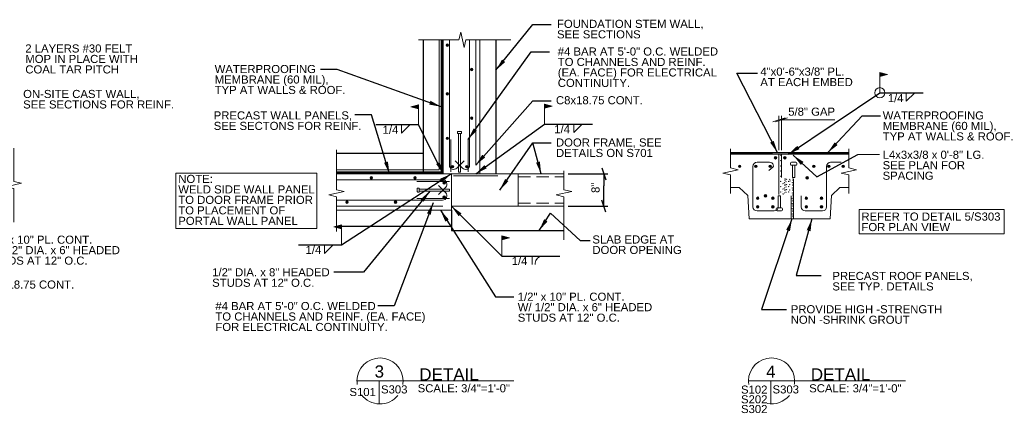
# Model space of a CAD drawing. Header units: inches. Extents: x 7488 to 7939, y 15027 to 15287.
# Tile 3 of 5: x 7696 to 7939, y 15027 to 15124. Entities that reach past the tile are written whole.
import ezdxf
from ezdxf.enums import TextEntityAlignment as Align

# ---------------------------------------------------------------- set-up
doc = ezdxf.new("R2010")
doc.units = ezdxf.units.IN
doc.header["$LTSCALE"] = 12
doc.header["$MEASUREMENT"] = 0
doc.linetypes.add('HIDDEN', pattern=[0.375, 0.25, -0.125])
for name, color, linetype, lineweight in [('G-ANN-TTLB', 7, 'Continuous', 0), ('G-ANNO-DIM', 1, 'Continuous', 0), ('G-ANNO-TEXT', 7, 'Continuous', 0), ('Level 1', 7, 'Continuous', 0), ('S-BEAM-PRIM', 214, 'Continuous', 13), ('S-FNDN-PEDS', 48, 'Continuous', 30), ('S-FSTN-MISC', 12, 'Continuous', 13), ('S-REIN-RBAR', 5, 'Continuous', 13), ('S-SLAB-EDGE', 48, 'Continuous', 30), ('S-WALL-LOAD', 3, 'Continuous', 13)]:
    doc.layers.add(name, color=color, linetype=linetype, lineweight=lineweight)
doc.styles.add("1 2 1'-0", font='arial.ttf', dxfattribs={"height": 3})
doc.styles.add("3 4 1'-0", font='arial.ttf', dxfattribs={"height": 2})
doc.dimstyles.new("3 4 1'-0", dxfattribs={"dimtxt": 2, "dimasz": 3, "dimexe": 1, "dimexo": 1, "dimgap": 1, "dimtad": 1, "dimdec": 4, "dimzin": 11, "dimdsep": 46, "dimlunit": 4, "dimtxsty": "3 4 1'-0", "dimblk": '_Oblique_0.3', "dimcen": 0.09, "dimadec": 4, "dimazin": 3, "dimtfac": 1, "dimtdec": 4, "dimtofl": 0, "dimtmove": 0, "dimatfit": 3, "dimfxl": 1, "dimfrac": 2, "dimtzin": 11, "dimarcsym": 0})

# ---------------------------------------------------------------- blocks, each defined once
blk = doc.blocks.new('REINFDOT')
for radius in [0.00313, 0.00187, 0.000625]:
    blk.add_circle((0, 0), radius)
blk = doc.blocks.new('REINF. DOT_1')
at = {"layer": 'S-REIN-RBAR', "extrusion": (0, 0, -1), "xscale": 100, "yscale": -100, "zscale": 100, "rotation": 89.99999999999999}
blk.add_blockref('REINFDOT', (-36.53, 24.59), dxfattribs=at)
blk = doc.blocks.new('REINF. DOT')
at = {"layer": 'S-REIN-RBAR', "xscale": 100, "yscale": 100, "zscale": 100, "rotation": 90.00000000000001}
blk.add_blockref('REINFDOT', (36.53, 24.59), dxfattribs=at)
blk = doc.blocks.new('_Oblique_0.3')
at = {"color": 0, "linetype": 'ByBlock', "lineweight": -2}
for p, q in [((0, 0), (-1, 0)), ((0.5, 0.167), (-0.5, -0.167))]:
    blk.add_line(p, q, dxfattribs=at)
blk = doc.blocks.new('field')
at = {"layer": 'Level 1'}
for p, q in [((-0.094, 0.225), (0, 0.25)), ((0, 0), (0, 0.25)), ((-0.094, 0.225), (0, 0.2))]:
    blk.add_line(p, q, dxfattribs=at)
for points in [[(-0.002, 0.247), (-0.086, 0.225), (-0.002, 0.202)], [(-0.004, 0.245), (-0.078, 0.225), (-0.004, 0.205)], [(-0.006, 0.242), (-0.07, 0.225), (-0.006, 0.208)], [(-0.008, 0.24), (-0.063, 0.225), (-0.008, 0.21)], [(-0.01, 0.237), (-0.055, 0.225), (-0.01, 0.213)], [(-0.012, 0.234), (-0.047, 0.225), (-0.012, 0.215)], [(-0.014, 0.218), (-0.014, 0.232), (-0.04, 0.225)], [(-0.016, 0.221), (-0.016, 0.229), (-0.032, 0.225)], [(-0.018, 0.223), (-0.018, 0.227), (-0.024, 0.225)]]:
    blk.add_3dface(points, dxfattribs=at)
blk = doc.blocks.new('*D32')
at = {"layer": 'Defpoints', "color": 0, "lineweight": 0, "transparency": 16777216}
for p in [(7830.61, 15085.72), (7840.42, 15085.72), (7830.61, 15077.72)]:
    blk.add_point(p, dxfattribs=at)
at = {"layer": 'G-ANNO-DIM', "color": 0, "lineweight": -2, "transparency": 16777216}
for p, q in [((7831.61, 15085.72), (7841.42, 15085.72)), ((7840.42, 15080.72), (7840.42, 15082.72)), ((7831.61, 15077.72), (7841.42, 15077.72))]:
    blk.add_line(p, q, dxfattribs=at)
at = {"layer": 'G-ANNO-DIM', "color": 0, "lineweight": -2, "transparency": 16777216, "xscale": 3, "yscale": 3, "zscale": 3}
for p, rotation in [((7840.42, 15085.72), 90), ((7840.42, 15077.72), 270)]:
    blk.add_blockref('_Oblique_0.3', p, dxfattribs=dict(at, rotation=rotation))
at = {"layer": 'G-ANNO-DIM', "color": 0, "transparency": 16777216, "insert": (7838.4, 15082.27), "char_height": 2, "attachment_point": 5, "rotation": 90, "style": "3 4 1'-0"}
blk.add_mtext('8"', dxfattribs=at)
blk = doc.blocks.new('*U38')
at = {"layer": 'S-REIN-RBAR'}
for p, q in [((1.32, 5), (1.32, -5)), ((4.94, 6), (2.32, 6)), ((-4.94, -5), (-4.94, -2.25)), ((0.32, -6), (-3.94, -6))]:
    blk.add_line(p, q, dxfattribs=at)
at = {"layer": 'S-REIN-RBAR', "extrusion": (0, 0, -1)}
blk.add_arc((-2.32, 5), 1, 0, 90, dxfattribs=at)
at = {"layer": 'S-REIN-RBAR'}
for centre, start, end in [((-3.94, -5), 180, 270), ((0.32, -5), 270, 0)]:
    blk.add_arc(centre, 1, start, end, dxfattribs=at)
blk = doc.blocks.new('*U39')
at = {"layer": 'G-ANNO-TEXT'}
for p, q in [((-0.25, 1.87), (-0.25, -1.13)), ((-0.75, -1.38), (-0.75, -1.63)), ((-0.5, -1.13), (0.5, -1.13)), ((-0.5, -1.88), (0.5, -1.88)), ((0.75, -1.38), (0.75, -1.63))]:
    blk.add_line(p, q, dxfattribs=at)
at = {"layer": 'G-ANNO-TEXT', "flags": 128}
blk.add_lwpolyline([(-0.25, 1.87), (0.25, 1.87), (0.25, -1.13)], dxfattribs=at)
at = {"layer": 'G-ANNO-TEXT', "extrusion": (0, 0, -1)}
for centre, start, end in [((0.5, -1.38), 0, 90), ((0.5, -1.63), 270, 0), ((-0.5, -1.38), 90, 180), ((-0.5, -1.63), 180, 270)]:
    blk.add_arc(centre, 0.25, start, end, dxfattribs=at)
blk = doc.blocks.new('*U40')
at = {"layer": 'S-REIN-RBAR'}
for p, q in [((-3.13, -5), (-3.13, 5)), ((-2.13, 6), (0.97, 6)), ((1.74, 4.82), (0.76, 4.01)), ((3.12, -2.25), (3.12, -5)), ((2.12, -6), (-2.13, -6))]:
    blk.add_line(p, q, dxfattribs=at)
for centre, start, end in [((-2.13, 5), 90, 180), ((-2.13, -5), 180, 270), ((2.12, -5), 270, 0)]:
    blk.add_arc(centre, 1, start, end, dxfattribs=at)
at = {"layer": 'S-REIN-RBAR', "extrusion": (0, 0, -1)}
for centre, radius, start, end in [((-0.97, 5), 1, 90, 156.1614), ((-1.43, 5.2), 0.5, 156.1614, 230.717)]:
    blk.add_arc(centre, radius, start, end, dxfattribs=at)
blk = doc.blocks.new('all_around')
at = {"layer": 'Level 1'}
blk.add_circle((0, 0), 0.0625, dxfattribs=at)

msp = doc.modelspace()

# ---------------------------------------------------------------- hatches: boundary and pattern name
at = {"layer": 'G-ANNO-TEXT'}
h = msp.add_hatch(dxfattribs=at)
h.set_pattern_fill('HATCH', color=256, style=0, pattern_type=2)
h.set_pattern_definition([(45, (7799.98115, 15091.60322), (-0.1767767, 0.1767767), [])])
h.paths.add_polyline_path([(7800.83536, 15087.88055), (7800.83536, 15118.86095), (7800.33536, 15118.86095), (7800.3267, 15086.22257), (7800.83637, 15086.22155), (7800.83536, 15086.22255)])
h = msp.add_hatch(dxfattribs=at)
h.set_pattern_fill('HATCH', color=256, style=0, pattern_type=2)
h.set_pattern_definition([(45, (7879.96587, 15091.81235), (-0.1767767, 0.1767767), [])])
h.paths.add_polyline_path([(7887.2884, 15090.56979), (7900.92167, 15090.56979), (7900.92167, 15090.97591), (7871.68908, 15090.97591), (7871.68908, 15090.56979), (7880.6634, 15090.56979), (7881.9759, 15090.56979), (7881.9759, 15090.94479), (7885.9759, 15090.94479), (7885.9759, 15090.56979)])
h = msp.add_hatch(dxfattribs=at)
h.set_pattern_fill('CONCRETE', color=256, style=0, pattern_type=2)
h.set_pattern_definition([(140.3968, (7882.4983, 15072.30548), (-1.945699, 1.2878445), [0.09375, -10.00751]), (140.3968, (7882.41985, 15071.4089), (-1.945699, 1.2878445), [0.09375, -10.00751]), (140.3968, (7881.55805, 15072.13204), (-1.945699, 1.2878445), [0.09375, -10.00751]), (82.1795, (7882.41985, 15071.4089), (3e-07, -1.287845), [0.075, -14.22428]), (82.1795, (7882.49829, 15072.30548), (3e-07, -1.287845), [0.075, -14.22428]), (82.1795, (7881.55805, 15072.13204), (3e-07, -1.287845), [0.075, -14.22428]), (190.2326, (7882.4264, 15071.48366), (-13.61989195, -2.5756895), [0.079675, -21.66893]), (190.2326, (7882.50484, 15072.38024), (-13.61989195, -2.5756895), [0.079675, -21.66893]), (190.2326, (7881.5646, 15072.2068), (-13.61989195, -2.5756895), [0.079675, -21.66893]), (136.6028, (7882.74591, 15071.64009), (-9.7284943, 9.0149113), [0.140625, -18.60386]), (136.6028, (7881.32137, 15071.47437), (-9.7284943, 9.0149113), [0.140625, -18.60386]), (186.8622, (7882.76318, 15071.7513), (-11.6741934, -1.2878446), [0.11951, -21.4376]), (186.8622, (7881.33863, 15071.58558), (-11.6741934, -1.2878446), [0.11951, -21.4376]), (81.4086, (7882.74591, 15071.6401), (5e-07, -1.2878441), [0.1125, -12.912095]), (81.4086, (7881.32137, 15071.47437), (5e-07, -1.2878441), [0.1125, -12.912095]), (110.6918, (7883.05742, 15071.8884), (-1.945699, 3.863534), [0.09375, -5.41283]), (110.6918, (7882.151, 15072.19256), (-1.945699, 3.863534), [0.09375, -5.41283]), (110.6918, (7881.6477, 15071.44643), (-1.945699, 3.863534), [0.09375, -5.41283]), (110.6918, (7881.24455, 15072.4967), (-1.945699, 3.863534), [0.09375, -5.41283]), (56.1196, (7883.05742, 15071.88842), (-5.837096, -9.0149113), [0.075, -13.88616]), (56.1196, (7881.64771, 15071.44643), (-5.837096, -9.0149113), [0.075, -13.88616]), (56.1196, (7882.15099, 15072.19256), (-5.837096, -9.0149113), [0.075, -13.88616]), (56.1196, (7881.24455, 15072.4967), (-5.837096, -9.0149113), [0.075, -13.88616]), (161.6882, (7881.68967, 15071.50865), (-1.945699, -5e-07), [0.07967, -4.01929]), (161.6882, (7883.0994, 15071.95064), (-1.945699, -5e-07), [0.07967, -4.01929]), (161.6882, (7882.19294, 15072.2548), (-1.945699, -5e-07), [0.07967, -4.01929]), (161.6882, (7881.2865, 15072.5589), (-1.945699, -5e-07), [0.07967, -4.01929])])
h.paths.add_polyline_path([(7884.90131, 15084.50749, 0.414213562), (7884.60131, 15084.20749), (7884.60131, 15081.61999, -0.414213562), (7884.30131, 15081.31999), (7884.2884, 15081.31979), (7884.2884, 15084.81979), (7884.2884, 15090.56979), (7883.6634, 15090.56979), (7883.6634, 15080.63208), (7886.0505, 15080.63208, 0.414213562), (7886.3505, 15080.93208), (7886.3505, 15083.51958, -0.414213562), (7886.6505, 15083.81958), (7886.6634, 15083.81979), (7886.6634, 15080.31979), (7886.6634, 15074.56979), (7887.2884, 15074.56979), (7887.2884, 15084.50749)])
h = msp.add_hatch(dxfattribs=at)
h.set_pattern_fill('HATCH', color=256, style=0, pattern_type=2)
h.set_pattern_definition([(45, (7792.05534, 15086.63432), (-0.1767767, 0.1767767), [])])
h.paths.add_polyline_path([(7800.83536, 15085.72255), (7800.83637, 15086.22155), (7774.4623, 15086.22255), (7774.4623, 15085.72255), (7800.67836, 15085.72255)])

# ---------------------------------------------------------------- linework, layer by layer
at = {"layer": 'G-ANN-TTLB', "color": 7, "linetype": 'Continuous', "lineweight": 13}
for p, q in [((7779.53648, 15034.5684, -3.51967), (7818.23032, 15034.5684, -3.51967)), ((7876.15274, 15034.5684, -3.51967), (7914.84658, 15034.5684, -3.51967))]:
    msp.add_line(p, q, dxfattribs=at)
at = {"layer": 'G-ANN-TTLB', "color": 7, "linetype": 'Continuous', "lineweight": 0}
for p, q in [((7779.53648, 15034.5684, -3.51967), (7799.59416, 15034.5684, -3.51967)), ((7876.15274, 15034.5684, -3.51967), (7896.21043, 15034.5684, -3.51967))]:
    msp.add_line(p, q, dxfattribs=at)
for centre, radius, start, end in [((7785.21972, 15034.5684, -3.51967), 5.68325, 0, 180), ((7881.83599, 15034.5684, -3.51967), 5.68325, 0, 180), ((7785.21972, 15034.5684, -3.51967), 5.68426, 180, 188.8691645), ((7785.21972, 15034.5684, -3.51967), 5.68426, 350.56955, 0), ((7881.83599, 15034.5684, -3.51967), 5.68426, 180, 188.8691645), ((7881.83599, 15034.5684, -3.51967), 5.68426, 350.56955, 0), ((7785.21972, 15034.5684, -3.51967), 5.68426, 216.8074991, 321.0245309), ((7881.83599, 15034.5684, -3.51967), 5.68426, 258.7234399, 321.0245309)]:
    msp.add_arc(centre, radius, start, end, dxfattribs=at)
at = {"layer": 'G-ANNO-DIM'}
for p, q in [((7882.1634, 15098.57844, -7.03939), (7885.1634, 15099.57844, -7.03939)), ((7885.7884, 15099.57844, -7.03939), (7882.7884, 15098.57844, -7.03939)), ((7883.6634, 15091.56979, -7.03939), (7883.6634, 15100.07844, -7.03939)), ((7884.2884, 15099.07844, -7.03939), (7883.6634, 15099.07844, -7.03939)), ((7884.2884, 15091.56979, -7.03939), (7884.2884, 15100.07844, -7.03939)), ((7897.43774, 15099.07844, -7.03939), (7884.2884, 15099.07844, -7.03939))]:
    msp.add_line(p, q, dxfattribs=at)
at = {"layer": 'G-ANNO-TEXT'}
for p, q in [((7915.09075, 15103.69966, -5.27953), (7917.19822, 15105.76832, -5.27953)), ((7915.09075, 15105.76459, -5.27953), (7915.09075, 15103.69966, -5.27953)), ((7790.49984, 15095.74195), (7792.60732, 15097.8106)), ((7790.49984, 15097.80687), (7790.49984, 15095.74195)), ((7804.33486, 15095.78555, 3.5197), (7804.33486, 15096.03555, 3.5197)), ((7805.20986, 15096.16055, 3.5197), (7804.45986, 15096.16055, 3.5197)), ((7805.20986, 15095.66055, 3.5197), (7804.45986, 15095.66055, 3.5197)), ((7805.08486, 15086.16055, 3.5197), (7805.08486, 15095.66055, 3.5197)), ((7805.33486, 15095.78555, 3.5197), (7805.33486, 15096.03555, 3.5197)), ((7833.01186, 15095.90081), (7835.11934, 15097.96947)), ((7833.01186, 15097.96574), (7833.01186, 15095.90081)), ((7871.68908, 15090.56979, -7.03939), (7883.6634, 15090.56979, -7.03939)), ((7883.6634, 15090.56979, -7.03939), (7883.6634, 15080.63179, -7.03939)), ((7884.2884, 15090.56979, -7.03939), (7884.2884, 15084.81979, -7.03939)), ((7884.2884, 15090.56979, -7.03939), (7900.92167, 15090.56979, -7.03939)), ((7903.14004, 15090.4762), (7908.47927, 15090.4762)), ((7887.2884, 15074.56979, -7.03939), (7887.2884, 15084.50779, -7.03939)), ((7794.39836, 15081.34705, 3.5197), (7794.39836, 15082.09705, 3.5197)), ((7794.77336, 15082.22205, 3.5197), (7794.52336, 15082.22205, 3.5197)), ((7794.77336, 15081.22205, 3.5197), (7794.52336, 15081.22205, 3.5197)), ((7794.89836, 15081.34705, 3.5197), (7794.89836, 15082.09705, 3.5197)), ((7802.39836, 15081.47205, 3.5197), (7794.89836, 15081.47205, 3.5197)), ((7871.68908, 15082.3589, -7.03937), (7873.88019, 15082.3589, -7.03937)), ((7875.98487, 15080.36164, -7.03937), (7873.88019, 15082.3589, -7.03937)), ((7896.59194, 15080.36164, -7.03937), (7898.69662, 15082.3589, -7.03937)), ((7898.69662, 15082.3589, -7.03937), (7900.92167, 15082.3589, -7.03937)), ((7876.2884, 15074.56979, -7.03937), (7875.98487, 15080.36164, -7.03937)), ((7886.6634, 15080.31979, -7.03939), (7886.6634, 15074.56979, -7.03939)), ((7896.2884, 15074.56979, -7.03937), (7896.59194, 15080.36164, -7.03937)), ((7876.2884, 15074.56979, -7.03937), (7886.6634, 15074.56979, -7.03937)), ((7886.6634, 15074.56979, -5.27953), (7887.2884, 15074.56979, -5.27953)), ((7887.2884, 15074.56979, -7.03937), (7896.2884, 15074.56979, -7.03937)), ((7771.48046, 15066.06692), (7773.58793, 15068.13558)), ((7771.48046, 15068.13185), (7771.48046, 15066.06692)), ((7822.78191, 15065.38756), (7822.78191, 15063.32264)), ((7823.54123, 15063.32264), (7823.54123, 15063.63756)), ((7785.04463, 15034.5684, 3.5197), (7785.04463, 15028.88684, 3.5197)), ((7881.6609, 15034.5684, 3.5197), (7881.6609, 15028.88684, 3.5197))]:
    msp.add_line(p, q, dxfattribs=at)
at = {"layer": 'G-ANNO-TEXT', "linetype": 'HIDDEN'}
for p, q in [((7819.33536, 15084.97255), (7830.61247, 15084.97255)), ((7819.33536, 15078.47255), (7830.61247, 15078.47255))]:
    msp.add_line(p, q, dxfattribs=at)
at = {"layer": 'G-ANNO-TEXT', "flags": 128}
for points in [[(7817.5232, 15118.86095), (7808.84753, 15118.86095), (7806.42026, 15118.86095), (7805.98874, 15116.96228), (7805.12571, 15120.75961), (7804.6942, 15118.86095), (7794.6887, 15118.86095)], [(7694.88154, 15092.07635), (7694.88154, 15086.2558), (7694.88154, 15083.82853), (7696.7802, 15083.39702), (7692.98287, 15082.53399), (7694.88154, 15082.10247), (7694.88154, 15073.77378)], [(7774.4623, 15091.68527), (7774.4623, 15086.22937), (7774.4623, 15081.8021), (7776.36096, 15081.37058), (7772.56363, 15080.50755), (7774.4623, 15080.07604), (7774.4623, 15071.515)], [(7830.61247, 15086.48839), (7830.61247, 15084.22937), (7830.61247, 15081.8021), (7832.51114, 15081.37058), (7828.71381, 15080.50755), (7830.61247, 15080.07604), (7830.61247, 15069.45819)], [(7800.83536, 15085.72255), (7819.33536, 15085.72255), (7819.33536, 15077.72255), (7802.83536, 15077.71755)]]:
    msp.add_lwpolyline(points, dxfattribs=at)
for points, elevation in [([(7800.83536, 15087.88055), (7800.83536, 15118.86095), (7800.33536, 15118.86095), (7800.3267, 15086.22257), (7800.83637, 15086.22155), (7800.83536, 15086.22255), (7800.83536, 15087.88055)], 1.08299), ([(7887.2884, 15090.56979), (7900.92167, 15090.56979), (7900.92167, 15090.97591), (7871.68908, 15090.97591), (7871.68908, 15090.56979), (7880.6634, 15090.56979), (7881.9759, 15090.56979), (7881.9759, 15090.94479), (7885.9759, 15090.94479), (7885.9759, 15090.56979), (7887.2884, 15090.56979)], -6.10769), ([(7800.83536, 15085.72255), (7800.83637, 15086.22155), (7800.83637, 15086.22155), (7774.4623, 15086.22255), (7774.4623, 15085.72255), (7800.67836, 15085.72255), (7800.83536, 15085.72255)], 1.25704)]:
    msp.add_lwpolyline(points, close=True, dxfattribs=dict(at, elevation=elevation))
for points, elevation in [([(7805.08486, 15086.16055), (7804.58486, 15086.16055), (7804.58486, 15095.66055)], 3.5197), ([(7871.68908, 15091.8695), (7871.68908, 15089.61047), (7871.68908, 15087.1832), (7873.58774, 15086.75169), (7869.79041, 15085.88866), (7871.68908, 15085.45715), (7871.68908, 15080.8385)], -5.27953), ([(7900.92167, 15091.8695), (7900.92167, 15089.61047), (7900.92167, 15087.1832), (7902.82034, 15086.75169), (7899.02301, 15085.88866), (7900.92167, 15085.45715), (7900.92167, 15080.8385)], -5.27953), ([(7802.39836, 15081.47205), (7802.39836, 15081.97205), (7794.89836, 15081.97205)], 3.5197)]:
    msp.add_lwpolyline(points, dxfattribs=dict(at, elevation=elevation))
at = {"layer": 'G-ANNO-TEXT', "extrusion": (0, 0, -1)}
for centre, start, end in [((-7804.45986, 15096.03555, -3.5197), 0, 90), ((-7804.45986, 15095.78555, -3.5197), 270, 0), ((-7805.20986, 15096.03555, -3.5197), 90, 180), ((-7805.20986, 15095.78555, -3.5197), 180, 270)]:
    msp.add_arc(centre, 0.125, start, end, dxfattribs=at)
at = {"layer": 'G-ANNO-TEXT'}
for centre, radius, start, end in [((7794.52336, 15082.09705, 3.5197), 0.125, 90, 180), ((7794.52336, 15081.34705, 3.5197), 0.125, 180, 270), ((7794.77336, 15082.09705, 3.5197), 0.125, 0, 90), ((7794.77336, 15081.34705, 3.5197), 0.125, 270, 0), ((7825.29123, 15063.63756), 1.75, 90, 180)]:
    msp.add_arc(centre, radius, start, end, dxfattribs=at)
msp.add_solid([(7824.49474, 15071.72255), (7826.55038, 15073.96406), (7825.71229, 15074.50959)], dxfattribs=at)
for points in [[(7871.68908, 15090.56979, -5.27953), (7900.92167, 15090.56979, -5.27953), (7900.92167, 15090.97591, -5.27953), (7871.68908, 15090.97591, -5.27953)], [(7881.9759, 15090.94479, -5.27953), (7885.9759, 15090.94479, -5.27953), (7885.9759, 15090.56979, -5.27953), (7881.9759, 15090.56979, -5.27953)], [(7734.80246, 15085.92082), (7769.64142, 15085.92082), (7769.64142, 15072.24087), (7734.80246, 15072.24087)], [(7903.46724, 15076.9474), (7939.26967, 15076.9474), (7939.26967, 15070.8702), (7903.46724, 15070.8702)]]:
    msp.add_3dface(points, dxfattribs=at)
at = {"layer": 'S-BEAM-PRIM'}
for p, q in [((7819.33536, 15085.72255), (7830.61247, 15085.72255)), ((7819.33536, 15077.72255), (7830.61247, 15077.72255))]:
    msp.add_line(p, q, dxfattribs=at)
at = {"layer": 'S-FNDN-PEDS'}
for p, q in [((7795.83536, 15118.86095, 3.5197), (7795.83536, 15085.72255, 3.5197)), ((7813.83536, 15118.86095, 2.17579), (7813.83536, 15085.72255)), ((7795.83536, 15090.72255, 3.5197), (7774.4623, 15090.72255, 3.5197)), ((7802.83536, 15076.72346), (7802.83536, 15071.72255, 4.39943)), ((7802.83536, 15072.72255, 3.5197), (7774.4623, 15072.72255, 3.5197))]:
    msp.add_line(p, q, dxfattribs=at)
at = {"layer": 'S-FSTN-MISC'}
for p, q in [((7799.83536, 15086.72255, 3.5197), (7799.83536, 15118.86095, 3.5197)), ((7809.83536, 15085.72255), (7809.83536, 15118.86095, 5.33421)), ((7799.83536, 15086.72255, 3.5197), (7774.4623, 15086.72255, 3.5197)), ((7802.83536, 15076.72346, 3.5197), (7802.83536, 15085.72255, 3.5197)), ((7803.35036, 15085.22255), (7814.26036, 15085.22255)), ((7802.83536, 15076.72346, 3.5197), (7774.4623, 15076.72255, 3.5197))]:
    msp.add_line(p, q, dxfattribs=at)
at = {"layer": 'S-REIN-RBAR'}
for p, q in [((7802.33436, 15087.88559, 3.5197), (7802.33436, 15118.86095, 3.5197)), ((7807.33536, 15087.88559, 3.5197), (7807.33536, 15118.86095, 3.5197)), ((7802.70347, 15086.23173, 3.5197), (7802.70347, 15094.23173, 3.5197)), ((7806.96635, 15086.23173, 3.5197), (7806.96635, 15094.23173, 3.5197)), ((7805.53069, 15087.13807), (7803.72857, 15088.9402)), ((7804.13903, 15087.13807), (7805.94116, 15088.9402)), ((7800.67332, 15084.22355, 3.5197), (7774.4623, 15084.22355, 3.5197)), ((7802.32719, 15083.85445, 3.5197), (7794.32719, 15083.85445, 3.5197)), ((7801.42084, 15081.02722), (7799.61872, 15082.82935)), ((7801.42084, 15082.41888), (7799.61872, 15080.61676)), ((7800.67332, 15079.22255, 3.5197), (7774.4623, 15079.22255, 3.5197)), ((7802.32719, 15079.59157, 3.5197), (7794.32719, 15079.59157, 3.5197))]:
    msp.add_line(p, q, dxfattribs=at)
for centre, start, end in [((7803.39151, 15087.88559), 180, 315), ((7800.67332, 15080.2797), 270, 45)]:
    msp.add_arc(centre, 1.05715, start, end, dxfattribs=at)
at = {"layer": 'S-REIN-RBAR', "extrusion": (0, 0, -1)}
for centre, start, end in [((-7806.27821, 15087.88559), 180, 315), ((-7800.67332, 15083.1664), 90, 225)]:
    msp.add_arc(centre, 1.05715, start, end, dxfattribs=at)
at = {"layer": 'S-SLAB-EDGE'}
msp.add_line((7802.83536, 15071.72255), (7830.61247, 15071.72255), dxfattribs=at)
at = {"layer": 'S-WALL-LOAD'}
for p, q in [((7800.83536, 15085.72255, 3.5197), (7800.83536, 15118.86095, 3.5197)), ((7808.83536, 15087.88055, 3.5197), (7808.83536, 15118.86095, 3.5197)), ((7800.83536, 15085.72255, 3.5197), (7774.4623, 15085.72255, 3.5197)), ((7800.67836, 15077.72255, 3.5197), (7774.4623, 15077.72255, 3.5197))]:
    msp.add_line(p, q, dxfattribs=at)

# ---------------------------------------------------------------- block references
at = {"layer": 'G-ANNO-TEXT', "rotation": 180}
msp.add_blockref('*U39', (7887.28841, 15086.69478, -3.51967), dxfattribs=at)
at = {"layer": 'G-ANNO-TEXT'}
msp.add_blockref('*U39', (7883.7569, 15078.44479, -3.51967), dxfattribs=at)
at = {"layer": 'Level 1', "extrusion": (0, 0, -1), "xscale": 20, "yscale": 20, "zscale": 20}
for p in [(-7908.54399, 15105.76459, 5.27953), (-7825.81076, 15097.96574), (-7815.30427, 15065.38756)]:
    msp.add_blockref('field', p, dxfattribs=at)
at = {"layer": 'Level 1', "xscale": 20, "yscale": 20, "zscale": 20}
for name, p in [('all_around', (7908.54399, 15105.76459, -5.27953)), ('field', (7794.69827, 15097.80687)), ('field', (7775.67889, 15068.13185))]:
    msp.add_blockref(name, p, dxfattribs=at)
at = {"layer": 'S-REIN-RBAR', "extrusion": (0, 0, -1)}
for p, rotation in [((-7765.30096, 15142.08874, -3.5197), 180), ((-7765.30096, 15130.08874, -3.5197), 180), ((-7765.30096, 15119.08874, -3.5197), 180), ((-7848.59183, 15114.29023, 3.51967), 180), ((-7766.55096, 15112.08874, -3.5197), 180), ((-7752.47018, 15042.18915, -3.5197), 90.00000000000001), ((-7764.47018, 15042.18915, -3.5197), 90.00000000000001), ((-7776.47018, 15043.43915, -3.5197), 90.00000000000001)]:
    msp.add_blockref('REINF. DOT_1', p, dxfattribs=dict(at, rotation=rotation))
at = {"layer": 'S-REIN-RBAR'}
for p, rotation in [((7844.36877, 15136.08874, 3.5197), 180), ((7844.36877, 15124.08874, 3.5197), 180), ((7919.35998, 15114.29023, -3.51967), 180), ((7843.11877, 15112.08874, 3.5197), 180), ((7910.50931, 15112.15921, -3.51967), 180), ((7914.50931, 15112.15921, -3.51967), 180), ((7918.03293, 15112.15921, -3.51967), 180), ((7928.82181, 15112.15921, -3.51967), 180), ((7932.50931, 15112.15921, -3.51967), 180), ((7936.05091, 15112.15921, -3.51967), 180), ((7758.47018, 15121.25696, 3.5197), 270), ((7769.27018, 15121.25696, 3.5197), 270), ((7776.47018, 15120.00696, 3.5197), 270), ((7927.13463, 15109.33024, -3.51967), 180), ((7914.94681, 15104.28421, -3.51967), 180), ((7916.85187, 15104.88421, -3.51967), 180), ((7918.69681, 15104.28421, -3.51967), 180), ((7926.93181, 15104.28421, -3.51967), 180), ((7930.68181, 15104.28421, -3.51967), 180), ((7914.94681, 15102.15921, -3.51967), 180), ((7918.69681, 15102.15921, -3.51967), 180), ((7926.93181, 15102.15921, -3.51967), 180), ((7930.68181, 15102.15921, -3.51967), 180)]:
    msp.add_blockref('REINF. DOT', p, dxfattribs=dict(at, rotation=rotation))
for name, p in [('*U40', (7880.38192, 15082.56979, -7.03937)), ('*U38', (7894.1009, 15082.56977, -7.03937))]:
    msp.add_blockref(name, p, dxfattribs=at)

# ---------------------------------------------------------------- texts
at = {"layer": 'G-ANN-TTLB', "color": 7, "linetype": 'Continuous', "lineweight": 0, "style": "3 4 1'-0"}
for p in [(7788.72595, 15031.46548, -3.51967), (7885.34222, 15031.46548, -3.51967)]:
    msp.add_text('S303', height=2, dxfattribs=at).set_placement(p, align=Align.CENTER)
at = {"layer": 'G-ANN-TTLB', "color": 7, "linetype": 'Continuous', "lineweight": 0, "line_spacing_factor": 0.72}
for s, insert, char_height, attachment_point, style in [('{\\fArial|b0|i0|c0|p39;3}', (7785.04463, 15036.86907, -3.51967), 3, 5, "1 2 1'-0"), ('{\\fArial|b0|i0|c0|p39;4}', (7881.6609, 15036.86907, -3.51967), 3, 5, "1 2 1'-0"), ('\\fArial|b0|i0|c00|p39;S101', (7780.93981, 15030.7928, -3.51967), 2, 8, "3 4 1'-0"), ('\\fArial|b0|i0|c00|p39;SCALE: 3/4"=1\'-0"', (7805.89742, 15031.71371, -3.51967), 2, 8, "3 4 1'-0"), ('\\fArial|b0|i0|c00|p39;S102\\PS202\\PS302', (7877.55607, 15026.58885, -8.79919), 2, 8, "3 4 1'-0"), ('\\fArial|b0|i0|c00|p39;SCALE: 3/4"=1\'-0"', (7902.51369, 15031.71371, -3.51967), 2, 8, "3 4 1'-0")]:
    msp.add_mtext(s, dxfattribs=dict(at, insert=insert, char_height=char_height, attachment_point=attachment_point, style=style))
at = {"layer": 'G-ANN-TTLB', "color": 7, "linetype": 'Continuous', "lineweight": 13, "char_height": 3, "attachment_point": 7, "line_spacing_factor": 0.72, "style": "1 2 1'-0"}
for insert in [(7794.91041, 15034.66704, -3.51967), (7891.52667, 15034.66704, -3.51967)]:
    msp.add_mtext('\\fArial|b0|i0|c00|p39;DETAIL', dxfattribs=dict(at, insert=insert))
at = {"layer": 'G-ANNO-DIM', "color": 7, "linetype": 'Continuous', "style": "3 4 1'-0"}
msp.add_text('5/8" GAP', height=2, dxfattribs=at).set_placement((7891.72204, 15101.07844, -7.03939), align=Align.MIDDLE_CENTER)
at = {"layer": 'G-ANNO-TEXT', "color": 7, "char_height": 2, "attachment_point": 1, "style": "3 4 1'-0"}
for s, insert, line_spacing_factor in [('FOUNDATION STEM WALL,\\PSEE SECTIONS', (7828.88887, 15123.77515), 0.776524), ('2 LAYERS #30 FELT \\PMOP IN PLACE WITH\\PCOAL TAR PITCH', (7697.68505, 15117.69801), 0.776524), ('#4 BAR AT 5\'-0" O.C. WELDED\\PTO CHANNELS AND REINF. \\P(EA. FACE) FOR ELECTRICAL \\PCONTINUITY.', (7829.07999, 15116.95002), 0.776524), ('WATERPROOFING \\PMEMBRANE (60 MIL),\\PTYP AT WALLS & ROOF.', (7744.41409, 15112.61725), 0.776524), ('4"x0\'-6"x3/8" PL.\\PAT EACH EMBED', (7879.06519, 15111.97724, -5.27953), 0.776524), ('ON-SITE CAST WALL,\\PSEE SECTIONS FOR REINF.', (7697.15416, 15106.45554), 0.776524), ('1/4', (7910.51616, 15105.44419, -5.27953), 0.6), ('C8x18.75 CONT.', (7828.63524, 15104.90419), 0.6), ('PRECAST WALL PANELS,\\PSEE SECTONS FOR REINF.', (7744.17587, 15101.15806), 0.776524), ('WATERPROOFING \\PMEMBRANE (60 MIL), \\PTYP AT WALLS & ROOF.', (7909.26816, 15101.14935, -5.27953), 0.776524), ('1/4', (7785.85519, 15097.6089, 1.75984), 0.6), ('1/4', (7828.21574, 15097.76776, 1.75984), 0.6), ('DOOR FRAME, SEE\\PDETAILS ON S701', (7828.63524, 15094.47231), 0.776524), ('L4x3x3/8 x 0\'-8" LG.\\PSEE PLAN FOR \\PSPACING', (7909.24128, 15091.43887, -7.03939), 0.776524), ('NOTE:\\PWELD SIDE WALL PANEL\\PTO DOOR FRAME PRIOR \\PTO PLACEMENT OF\\PPORTAL WALL PANEL', (7735.43493, 15085.46594), 0.776524), ('REFER TO DETAIL 5/S303\\PFOR PLAN VIEW', (7904.01434, 15076.16201, -5.27953), 0.776524), ('1/2" x 10" PL. CONT.\\PW/ 1/2" DIA. x 6" HEADED \\PSTUDS AT 12" O.C.', (7687.85051, 15070.45657), 0.776524), ('SLAB EDGE AT \\PDOOR OPENING', (7837.62404, 15070.50648), 0.776524), ('1/4', (7766.83581, 15067.93387, 1.75984), 0.6), ('1/4', (7817.70925, 15065.18958, 1.75984), 0.6), ('1/2" DIA. x 8" HEADED\\PSTUDS AT 12" O.C.', (7743.7965, 15062.40403), 0.776524), ('C8x18.75 CONT.', (7688.32799, 15059.36846), 0.6), ('PRECAST ROOF PANELS,\\PSEE TYP. DETAILS', (7896.84628, 15061.49599, -5.27953), 0.776524), ('1/2" x 10" PL. CONT.\\PW/ 1/2" DIA. x 6" HEADED \\PSTUDS AT 12" O.C.', (7819.20173, 15056.36812), 0.776524), ('#4 BAR AT 5\'-0" O.C. WELDED\\PTO CHANNELS AND REINF. (EA. FACE)\\PFOR ELECTRICAL CONTINUITY.', (7744.59245, 15054.0653), 0.776524), ('PROVIDE HIGH -STRENGTH\\PNON -SHRINK GROUT', (7886.5669, 15053.26733, -12.3189), 0.776524)]:
    msp.add_mtext(s, dxfattribs=dict(at, insert=insert, line_spacing_factor=line_spacing_factor))

# ---------------------------------------------------------------- dimensions: what is measured, and where the dimension line sits
at = {"layer": 'G-ANNO-DIM'}
dim = msp.add_linear_dim(base=(7840.41847, 15085.72255), p1=(7830.61247, 15077.72255), p2=(7830.61247, 15085.72255), angle=90, dimstyle="3 4 1'-0", dxfattribs=at)
dim.commit()
dim.dimension.update_dxf_attribs({"geometry": '*D32', "text_midpoint": (7840.41847, 15082.26663), "dimtype": 160})

# ---------------------------------------------------------------- leaders
at = {"layer": 'G-ANNO-TEXT'}
for points in [[(7813.83536, 15111.32107), (7822.91268, 15122.60247), (7827.44551, 15122.60247)], [(7806.96635, 15094.23173), (7822.49487, 15115.83454), (7827.0277, 15115.83454)], [(7800.33536, 15102.29225), (7774.63495, 15111.48589), (7770.55981, 15111.48589)], [(7883.29437, 15090.97591, -5.27953), (7873.30505, 15110.55423, -5.27953), (7878.40583, 15110.55423, -5.27953)], [(7885.9759, 15090.56979, -5.27953), (7908.54399, 15105.76459, -5.27953), (7919.24123, 15105.76459, -5.27953)], [(7808.83536, 15087.88055), (7822.91268, 15103.79216), (7827.44551, 15103.79216)], [(7787.57033, 15085.72255), (7783.09017, 15100.28163), (7779.01503, 15100.28163)], [(7895.7169, 15090.97591, -5.27953), (7904.19694, 15100.05482, -5.27953), (7908.72977, 15100.05482, -5.27953)], [(7800.83536, 15085.72255), (7794.69827, 15097.80687), (7784.15104, 15097.80687)], [(7808.83536, 15085.72355), (7825.81076, 15097.96574), (7837.63208, 15097.96574)], [(7814.77536, 15081.72005), (7822.91268, 15093.36027), (7827.44551, 15093.36027)], [(7824.97392, 15085.72255), (7822.91268, 15093.36027), (7827.44551, 15093.36027)], [(7887.18039, 15090.30278, -7.03939), (7893.04349, 15085.00259, -7.03939), (7903.14004, 15090.4762, -7.03939)], [(7802.83536, 15085.72255), (7775.67889, 15068.13185), (7765.13165, 15068.13185)], [(7797.53216, 15081.47205), (7781.12545, 15061.45957), (7773.82229, 15061.45957)], [(7798.32719, 15078.59157), (7788.73022, 15053.07922), (7784.65508, 15053.07922)], [(7800.1416, 15076.72337), (7813.69067, 15055.32542), (7818.22351, 15055.32542)], [(7802.83536, 15077.72255), (7815.30427, 15065.38756), (7829.56946, 15065.38756)], [(7824.49474, 15071.72255), (7827.30675, 15076.0426), (7834.58915, 15069.26195), (7837.04065, 15069.26195)], [(7886.87223, 15074.56979, -5.27953), (7879.38565, 15052.18911, -5.27953), (7885.55029, 15052.18911, -5.27953)], [(7891.7884, 15074.56979, -5.27953), (7887.92721, 15060.59584, -5.27953), (7894.09186, 15060.59584, -5.27953)]]:
    msp.add_leader(points, dimstyle="3 4 1'-0", override={"dimgap": 2}, dxfattribs=at)

doc.saveas('drawing.dxf')
